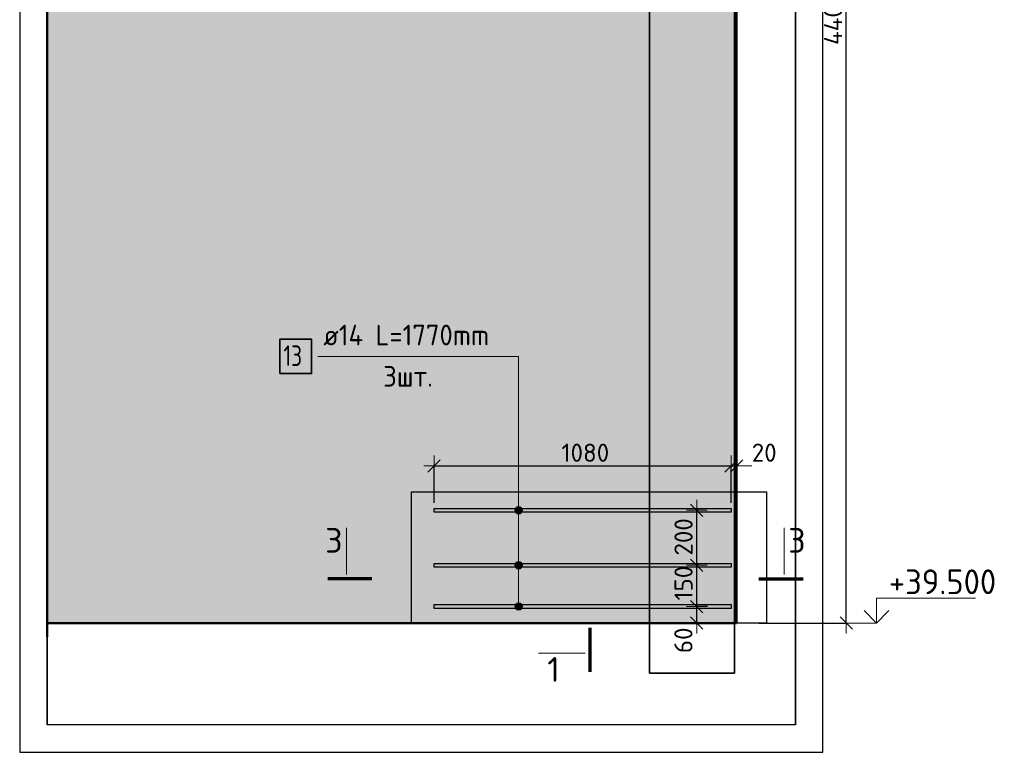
# Model space of a CAD drawing. Header units: millimetres. Extents: x 10987 to 63485, y -5166 to 39219.
# Tile 20 of 43: x 18291 to 21870, y 8321 to 10985. Entities that reach past the tile are written whole.
import ezdxf

# ---------------------------------------------------------------- set-up
doc = ezdxf.new("R2010")
doc.units = ezdxf.units.MM
doc.header["$PDMODE"] = 65
for name, color, linetype, lineweight in [('Standard', 7, 'Continuous', 25), ('Арм.стержн.горизонт. 2', 202, 'Continuous', 35), ('Высотная отметки_ общее', 7, 'Continuous', 13), ('Размерная линия_ общее', 7, 'Continuous', 13)]:
    doc.layers.add(name, color=color, linetype=linetype, lineweight=lineweight)
doc.styles.add('ISOCPEUR', font='ISOCPEUR')
doc.dimstyles.new('DIMSTYLE_3', dxfattribs={"dimtxt": 66, "dimasz": 75, "dimexe": 0, "dimexo": 0, "dimgap": 33, "dimtad": 2, "dimdec": 0, "dimrnd": 5, "dimzin": 12, "dimdsep": 46, "dimtxsty": 'ISOCPEUR', "dimblk1": 'ALL_ML_STRICH', "dimblk2": 'ALL_ML_STRICH', "dimsah": 1, "dimcen": 0, "dimclrd": 7, "dimclre": 256, "dimclrt": 7, "dimadec": 0, "dimazin": 0, "dimtfac": 1, "dimtdec": 0, "dimtix": 1, "dimtmove": 2, "dimatfit": 3, "dimfxl": 0, "dimtvp": 1.2, "dimtzin": 0, "dimlwd": 0, "dimlwe": -3, "dimarcsym": 0})
doc.dimstyles.new('DIMSTYLE_6', dxfattribs={"dimtxt": 66, "dimasz": 75, "dimexe": 0, "dimexo": 0, "dimgap": 33, "dimtad": 2, "dimdec": 0, "dimrnd": 5, "dimzin": 12, "dimdsep": 46, "dimtxsty": 'ISOCPEUR', "dimblk1": 'ALL_ML_STRICH', "dimblk2": 'ALL_ML_STRICH', "dimsah": 1, "dimcen": 0, "dimclrd": 7, "dimclre": 256, "dimclrt": 7, "dimadec": 0, "dimazin": 0, "dimtfac": 1, "dimtdec": 0, "dimtix": 1, "dimtmove": 2, "dimatfit": 3, "dimfxl": 0, "dimtzin": 0, "dimlwd": 0, "dimlwe": -3, "dimarcsym": 0})

# ---------------------------------------------------------------- blocks, each defined once
blk = doc.blocks.new('ALL_ML_STRICH')
at = {"color": 0, "linetype": 'ByBlock', "lineweight": -2}
for p, q in [((0, -0.5), (0, 0.5)), ((-1, 0), (0.5, 0)), ((-0.3, -0.3), (0.3, 0.3))]:
    blk.add_line(p, q, dxfattribs=at)
blk = doc.blocks.new('*D62')
at = {"layer": 'DEFPOINTS', "color": 7, "linetype": 'Continuous', "lineweight": 13, "transparency": 33554687}
for p in [(20810.7, 8851.3), (20751.7, 8791.3), (20810.7, 8791.3)]:
    blk.add_point(p, dxfattribs=at)
at = {"layer": 'Размерная линия_ общее', "color": 253, "linetype": 'Continuous', "lineweight": -2, "true_color": 0xa0a0a0, "transparency": 33554687}
for p, q in [((20790.7, 8851.3), (20751.7, 8851.3)), ((20790.7, 8791.3), (20751.7, 8791.3))]:
    blk.add_line(p, q, dxfattribs=at)
at = {"layer": 'Размерная линия_ общее', "color": 7, "linetype": 'Continuous', "lineweight": -2, "transparency": 33554687}
blk.add_line((20751.7, 8791.3), (20751.7, 8851.3), dxfattribs=at)
at = {"layer": 'Размерная линия_ общее', "color": 7, "linetype": 'Continuous', "lineweight": 13, "transparency": 33554687, "xscale": 75, "yscale": 75, "zscale": 75}
for p, rotation in [((20751.7, 8851.3), 90), ((20751.7, 8791.3), 270)]:
    blk.add_blockref('ALL_ML_STRICH', p, dxfattribs=dict(at, rotation=rotation))
at = {"layer": 'Размерная линия_ общее', "color": 7, "linetype": 'Continuous', "lineweight": 13, "transparency": 33554687, "insert": (20703.2, 8728.5), "char_height": 66, "width": 132, "attachment_point": 5, "rotation": 90, "style": 'ISOCPEUR'}
blk.add_mtext('\\A1;{60}', dxfattribs=at)
blk = doc.blocks.new('*D63')
at = {"layer": 'DEFPOINTS', "color": 7, "linetype": 'Continuous', "lineweight": 13, "transparency": 33554687}
for p in [(20776.8, 9001.3), (20751.7, 8851.3), (20810.7, 8851.3)]:
    blk.add_point(p, dxfattribs=at)
at = {"layer": 'Размерная линия_ общее', "color": 253, "linetype": 'Continuous', "lineweight": -2, "true_color": 0xa0a0a0, "transparency": 33554687}
for p, q in [((20756.8, 9001.3), (20751.7, 9001.3)), ((20790.7, 8851.3), (20751.7, 8851.3))]:
    blk.add_line(p, q, dxfattribs=at)
at = {"layer": 'Размерная линия_ общее', "color": 7, "linetype": 'Continuous', "lineweight": -2, "transparency": 33554687}
blk.add_line((20751.7, 8851.3), (20751.7, 9001.3), dxfattribs=at)
at = {"layer": 'Размерная линия_ общее', "color": 7, "linetype": 'Continuous', "lineweight": 13, "transparency": 33554687, "xscale": 75, "yscale": 75, "zscale": 75}
for p, rotation in [((20751.7, 9001.3), 90), ((20751.7, 8851.3), 270)]:
    blk.add_blockref('ALL_ML_STRICH', p, dxfattribs=dict(at, rotation=rotation))
at = {"layer": 'Размерная линия_ общее', "color": 7, "linetype": 'Continuous', "lineweight": 13, "transparency": 33554687, "insert": (20703.7, 8936.2), "char_height": 66, "width": 198, "attachment_point": 5, "rotation": 90, "style": 'ISOCPEUR'}
blk.add_mtext('\\A1;{150}', dxfattribs=at)
blk = doc.blocks.new('*D64')
at = {"layer": 'DEFPOINTS', "color": 7, "linetype": 'Continuous', "lineweight": 13, "transparency": 33554687}
for p in [(20776.8, 9201.3), (20751.7, 9001.3), (20776.8, 9001.3)]:
    blk.add_point(p, dxfattribs=at)
at = {"layer": 'Размерная линия_ общее', "color": 253, "linetype": 'Continuous', "lineweight": -2, "true_color": 0xa0a0a0, "transparency": 33554687}
for p, q in [((20756.8, 9201.3), (20751.7, 9201.3)), ((20756.8, 9001.3), (20751.7, 9001.3))]:
    blk.add_line(p, q, dxfattribs=at)
at = {"layer": 'Размерная линия_ общее', "color": 7, "linetype": 'Continuous', "lineweight": -2, "transparency": 33554687}
blk.add_line((20751.7, 9001.3), (20751.7, 9201.3), dxfattribs=at)
at = {"layer": 'Размерная линия_ общее', "color": 7, "linetype": 'Continuous', "lineweight": 13, "transparency": 33554687, "xscale": 75, "yscale": 75, "zscale": 75}
for p, rotation in [((20751.7, 9201.3), 90), ((20751.7, 9001.3), 270)]:
    blk.add_blockref('ALL_ML_STRICH', p, dxfattribs=dict(at, rotation=rotation))
at = {"layer": 'Размерная линия_ общее', "color": 7, "linetype": 'Continuous', "lineweight": 13, "transparency": 33554687, "insert": (20703.7, 9104.6), "char_height": 66, "width": 198, "attachment_point": 5, "rotation": 90, "style": 'ISOCPEUR'}
blk.add_mtext('\\A1;{200}', dxfattribs=at)
blk = doc.blocks.new('*D121')
at = {"layer": 'DEFPOINTS', "color": 7, "linetype": 'Continuous', "lineweight": 13, "transparency": 33554687}
for p in [(19796.8, 9362.5), (19796.8, 9208.3), (20876.8, 9208.3)]:
    blk.add_point(p, dxfattribs=at)
at = {"layer": 'Размерная линия_ общее', "color": 253, "linetype": 'Continuous', "lineweight": -2, "true_color": 0xa0a0a0, "transparency": 33554687}
for p, q in [((19796.8, 9228.3), (19796.8, 9362.5)), ((20876.8, 9228.3), (20876.8, 9362.5))]:
    blk.add_line(p, q, dxfattribs=at)
at = {"layer": 'Размерная линия_ общее', "color": 7, "linetype": 'Continuous', "lineweight": -2, "transparency": 33554687}
blk.add_line((19796.8, 9362.5), (20876.8, 9362.5), dxfattribs=at)
at = {"layer": 'Размерная линия_ общее', "color": 7, "linetype": 'Continuous', "lineweight": 13, "transparency": 33554687, "xscale": 75, "yscale": 75, "zscale": 75, "rotation": 180}
blk.add_blockref('ALL_ML_STRICH', (19796.8, 9362.5), dxfattribs=at)
at = {"layer": 'Размерная линия_ общее', "color": 7, "linetype": 'Continuous', "lineweight": 13, "transparency": 33554687, "xscale": 75, "yscale": 75, "zscale": 75}
blk.add_blockref('ALL_ML_STRICH', (20876.8, 9362.5), dxfattribs=at)
at = {"layer": 'Размерная линия_ общее', "color": 7, "linetype": 'Continuous', "lineweight": 13, "transparency": 33554687, "insert": (20346.7, 9410.5), "char_height": 66, "width": 264, "attachment_point": 5, "style": 'ISOCPEUR'}
blk.add_mtext('\\A1;{1080}', dxfattribs=at)
blk = doc.blocks.new('*D122')
at = {"layer": 'DEFPOINTS', "color": 7, "linetype": 'Continuous', "lineweight": 13, "transparency": 33554687}
for p in [(20896.8, 9424.9), (20876.8, 9362.5), (20876.8, 9208.3)]:
    blk.add_point(p, dxfattribs=at)
at = {"layer": 'Размерная линия_ общее', "color": 253, "linetype": 'Continuous', "lineweight": -2, "true_color": 0xa0a0a0, "transparency": 33554687}
for p, q in [((20896.8, 9444.9), (20896.8, 9362.5)), ((20876.8, 9228.3), (20876.8, 9362.5))]:
    blk.add_line(p, q, dxfattribs=at)
at = {"layer": 'Размерная линия_ общее', "color": 7, "linetype": 'Continuous', "lineweight": -2, "transparency": 33554687}
blk.add_line((20876.8, 9362.5), (20896.8, 9362.5), dxfattribs=at)
at = {"layer": 'Размерная линия_ общее', "color": 7, "linetype": 'Continuous', "lineweight": 13, "transparency": 33554687, "xscale": 75, "yscale": 75, "zscale": 75}
blk.add_blockref('ALL_ML_STRICH', (20896.8, 9362.5), dxfattribs=at)
at = {"layer": 'Размерная линия_ общее', "color": 7, "linetype": 'Continuous', "lineweight": 13, "transparency": 33554687, "xscale": 75, "yscale": 75, "zscale": 75, "rotation": 180}
blk.add_blockref('ALL_ML_STRICH', (20876.8, 9362.5), dxfattribs=at)
at = {"layer": 'Размерная линия_ общее', "color": 7, "linetype": 'Continuous', "lineweight": 13, "transparency": 33554687, "insert": (20996.9, 9410.8), "char_height": 66, "width": 132, "attachment_point": 5, "style": 'ISOCPEUR'}
blk.add_mtext('\\A1;{20}', dxfattribs=at)
blk = doc.blocks.new('*D250')
at = {"layer": 'DEFPOINTS', "color": 7, "linetype": 'Continuous', "lineweight": 13, "transparency": 33554687}
for p in [(21106.8, 13191.3), (20956.8, 8791.3), (21295.2, 8791.3)]:
    blk.add_point(p, dxfattribs=at)
at = {"layer": 'Размерная линия_ общее', "color": 253, "linetype": 'Continuous', "lineweight": -2, "true_color": 0xa0a0a0, "transparency": 33554687}
for p, q in [((21126.8, 13191.3), (21295.2, 13191.3)), ((20976.8, 8791.3), (21295.2, 8791.3))]:
    blk.add_line(p, q, dxfattribs=at)
at = {"layer": 'Размерная линия_ общее', "color": 7, "linetype": 'Continuous', "lineweight": -2, "transparency": 33554687}
blk.add_line((21295.2, 8791.3), (21295.2, 13191.3), dxfattribs=at)
at = {"layer": 'Размерная линия_ общее', "color": 7, "linetype": 'Continuous', "lineweight": 13, "transparency": 33554687, "xscale": 75, "yscale": 75, "zscale": 75}
for p, rotation in [((21295.2, 13191.3), 90), ((21295.2, 8791.3), 270)]:
    blk.add_blockref('ALL_ML_STRICH', p, dxfattribs=dict(at, rotation=rotation))
at = {"layer": 'Размерная линия_ общее', "color": 7, "linetype": 'Continuous', "lineweight": 13, "transparency": 33554687, "insert": (21247.2, 10988), "char_height": 66, "width": 264, "attachment_point": 5, "rotation": 90, "style": 'ISOCPEUR'}
blk.add_mtext('\\A1;{4400}', dxfattribs=at)
blk = doc.blocks.new('COMPLEX_ELEVATIONDIM_1')
at = {"layer": 'Высотная отметки_ общее', "color": 7, "linetype": 'Continuous', "lineweight": 13, "transparency": 33554687}
for p, q in [((21405.2, 13391.3), (21405.2, 13481.3)), ((21405.2, 13481.3), (21765.2, 13481.3)), ((21405.2, 13391.3), (21360.2, 13436.3)), ((21405.2, 13391.3), (21450.2, 13436.3)), ((21405.2, 13391.3), (21299.1, 13391.3)), ((21405.2, 13391.3), (21405.2, 13391.3)), ((21405.2, 13391.3), (21405.2, 13391.3)), ((21405.2, 13391.3), (21405.2, 13391.3)), ((21405.2, 13391.3), (21405.2, 13391.3)), ((21405.2, 13191.3), (21405.2, 13281.3)), ((21405.2, 13281.3), (21765.2, 13281.3)), ((21405.2, 13191.3), (21360.2, 13236.3)), ((21405.2, 13191.3), (21450.2, 13236.3)), ((21405.2, 13191.3), (21299.1, 13191.3)), ((21405.2, 13191.3), (21405.2, 13191.3)), ((21405.2, 13191.3), (21405.2, 13191.3)), ((21405.2, 13191.3), (21405.2, 13191.3)), ((21405.2, 13191.3), (21405.2, 13191.3)), ((21405.2, 8791.3), (21405.2, 8881.3)), ((21405.2, 8881.3), (21765.2, 8881.3)), ((21405.2, 8791.3), (21360.2, 8836.3)), ((21405.2, 8791.3), (21450.2, 8836.3)), ((21405.2, 8791.3), (21405.2, 8791.3)), ((21405.2, 8791.3), (21405.2, 8791.3)), ((21405.2, 8791.3), (21405.2, 8791.3)), ((21405.2, 8791.3), (21405.2, 8791.3))]:
    blk.add_line(p, q, dxfattribs=at)
blk.add_lwpolyline([(21405.2, 8791.3), (21345.2, 8791.3), (21345.2, 8791.3), (21299.1, 8791.3)], dxfattribs=at)
at = {"layer": 'Высотная отметки_ общее', "color": 7, "linetype": 'Continuous', "lineweight": 13, "transparency": 33554687, "char_height": 90, "attachment_point": 7, "style": 'ISOCPEUR'}
for s, insert, width in [('\\W0.92;+44.100', (21450.2, 13496.3), 446.051), ('\\W0.96;+43.900', (21450.2, 13296.3), 456.775), ('\\W0.96;+39.500', (21450.2, 8896.3), 447.716)]:
    blk.add_mtext(s, dxfattribs=dict(at, insert=insert, width=width))

msp = doc.modelspace()

# ---------------------------------------------------------------- hatches: boundary and pattern name
at = {"layer": 'Standard', "linetype": 'Continuous', "lineweight": 13, "transparency": 33554687}
msp.add_hatch(color=7, dxfattribs=at).paths.add_polyline_path([(20896.8, 13191.3), (18390.5, 13191.3), (18390.5, 8791.3), (20896.8, 8791.3)])
at = {"layer": 'Арм.стержн.горизонт. 2', "linetype": 'Continuous', "lineweight": 13, "transparency": 33554687}
for points in [[(20115.9, 9208), (20092.6, 9208), (20090.7, 9201.3)], [(20115.9, 9208), (20090.7, 9201.3), (20117.7, 9201.3)], [(20117.7, 9201.3), (20090.7, 9201.3), (20092.6, 9194.5)], [(20111, 9212.9), (20097.5, 9212.9), (20092.6, 9208)], [(20111, 9212.9), (20092.6, 9208), (20115.9, 9208)], [(20117.7, 9201.3), (20092.6, 9194.5), (20115.9, 9194.5)], [(20097.5, 9212.9), (20111, 9212.9), (20104.2, 9214.8)], [(20115.9, 9194.5), (20092.6, 9194.5), (20097.5, 9189.6)], [(20115.9, 9194.5), (20097.5, 9189.6), (20111, 9189.6)], [(20111, 9189.6), (20097.5, 9189.6), (20104.2, 9187.8)], [(20115.9, 9008), (20092.6, 9008), (20090.7, 9001.3)], [(20115.9, 9008), (20090.7, 9001.3), (20117.7, 9001.3)], [(20117.7, 9001.3), (20090.7, 9001.3), (20092.6, 8994.5)], [(20111, 9012.9), (20097.5, 9012.9), (20092.6, 9008)], [(20111, 9012.9), (20092.6, 9008), (20115.9, 9008)], [(20117.7, 9001.3), (20092.6, 8994.5), (20115.9, 8994.5)], [(20115.9, 8994.5), (20092.6, 8994.5), (20097.5, 8989.6)], [(20097.5, 9012.9), (20111, 9012.9), (20104.2, 9014.8)], [(20115.9, 8994.5), (20097.5, 8989.6), (20111, 8989.6)], [(20111, 8989.6), (20097.5, 8989.6), (20104.2, 8987.8)], [(20115.9, 8858), (20092.6, 8858), (20090.7, 8851.3)], [(20115.9, 8858), (20090.7, 8851.3), (20117.7, 8851.3)], [(20117.7, 8851.3), (20090.7, 8851.3), (20092.6, 8844.5)], [(20111, 8862.9), (20097.5, 8862.9), (20092.6, 8858)], [(20111, 8862.9), (20092.6, 8858), (20115.9, 8858)], [(20117.7, 8851.3), (20092.6, 8844.5), (20115.9, 8844.5)], [(20115.9, 8844.5), (20092.6, 8844.5), (20097.5, 8839.6)], [(20097.5, 8862.9), (20111, 8862.9), (20104.2, 8864.8)], [(20115.9, 8844.5), (20097.5, 8839.6), (20111, 8839.6)], [(20111, 8839.6), (20097.5, 8839.6), (20104.2, 8837.8)]]:
    msp.add_hatch(color=7, dxfattribs=at).paths.add_polyline_path(points)

# ---------------------------------------------------------------- linework, layer by layer
at = {"color": 52, "linetype": 'Continuous', "lineweight": -3, "transparency": 33554687}
for p, q in [((20579.7, 8609), (20579.7, 13432.1)), ((20579.7, 13432.1), (20579.7, 8609)), ((20888.5, 13432.1), (20888.5, 8609)), ((20888.5, 8609), (20888.5, 13432.1)), ((20888.5, 8609), (20579.7, 8609)), ((20579.7, 8609), (20888.5, 8609))]:
    msp.add_line(p, q, dxfattribs=at)
at = {"layer": 'Standard', "color": 52, "linetype": 'Continuous', "lineweight": -3, "transparency": 33554687}
for p, q in [((18390.5, 8421.3), (18390.5, 13432.1)), ((18390.5, 13432.1), (18390.5, 8421.3)), ((21110.5, 8421.3), (21110.5, 13432.1)), ((21110.5, 13432.1), (21110.5, 8421.3)), ((19715.3, 8791.3), (19715.3, 9268.1)), ((19715.3, 9268.1), (21005.3, 9268.1)), ((19715.3, 8791.3), (19715.3, 9268.1)), ((19715.3, 9268.1), (21005.3, 9268.1)), ((21005.3, 9268.1), (21005.3, 8791.3)), ((21005.3, 9268.1), (21005.3, 8791.3)), ((21005.3, 8791.3), (19715.3, 8791.3)), ((21005.3, 8791.3), (19715.3, 8791.3)), ((21110.5, 8421.3), (18390.5, 8421.3)), ((21110.5, 8421.3), (18390.5, 8421.3))]:
    msp.add_line(p, q, dxfattribs=at)
at = {"layer": 'Standard', "color": 7, "linetype": 'Continuous', "lineweight": 50, "transparency": 33554687}
for p, q in [((18390.5, 8741.3), (18390.5, 13241.3)), ((20896.8, 8791.3), (20896.8, 13191.3)), ((18390.5, 8791.3), (20896.8, 8791.3))]:
    msp.add_line(p, q, dxfattribs=at)
at = {"layer": 'Standard', "color": 7, "linetype": 'Continuous', "lineweight": 13, "transparency": 33554687}
for p, q in [((19478.7, 8968.2), (19478.7, 9137.8)), ((21069.6, 8968.2), (21069.6, 9137.8)), ((20346.5, 8682.1), (20176.9, 8682.1))]:
    msp.add_line(p, q, dxfattribs=at)
at = {"layer": 'Standard', "color": 7, "linetype": 'Continuous', "lineweight": 70, "transparency": 33554687}
for p, q in [((19571, 8952.2), (19410.2, 8952.2)), ((20977.3, 8952.2), (21138.1, 8952.2)), ((20362.5, 8774.4), (20362.5, 8613.6))]:
    msp.add_line(p, q, dxfattribs=at)
at = {"layer": 'Standard', "color": 7, "linetype": 'Continuous', "lineweight": 25, "transparency": 33554687}
msp.add_lwpolyline([(18290.5, 8321.3), (21210.5, 8321.3), (21210.5, 13532.1), (18290.5, 13532.1), (18290.5, 8321.3)], dxfattribs=at)
at = {"layer": 'Арм.стержн.горизонт. 2', "color": 7, "linetype": 'Continuous', "lineweight": 13, "transparency": 33554687}
for p, q in [((19374.2, 9760.9), (20104.2, 9760.9)), ((20104.2, 9760.9), (20104.2, 9201.3)), ((20104.2, 9760.9), (20104.2, 9001.3)), ((20104.2, 9760.9), (20104.2, 8851.3)), ((20090.7, 9201.3), (20090.7, 9201.3)), ((20104.2, 9214.8), (20104.2, 9214.8)), ((20117.7, 9201.3), (20117.7, 9201.3)), ((20104.2, 9187.8), (20104.2, 9187.8)), ((20090.7, 9001.3), (20090.7, 9001.3)), ((20104.2, 9014.8), (20104.2, 9014.8)), ((20104.2, 8987.8), (20104.2, 8987.8)), ((20117.7, 9001.3), (20117.7, 9001.3)), ((20090.7, 8851.3), (20090.7, 8851.3)), ((20104.2, 8864.8), (20104.2, 8864.8)), ((20117.7, 8851.3), (20117.7, 8851.3)), ((20104.2, 8837.8), (20104.2, 8837.8))]:
    msp.add_line(p, q, dxfattribs=at)
at = {"layer": 'Арм.стержн.горизонт. 2', "color": 7, "linetype": 'Continuous', "lineweight": 35, "transparency": 33554687}
msp.add_lwpolyline([(19236.7, 9698.4), (19351.7, 9698.4), (19351.7, 9823.4), (19236.7, 9823.4), (19236.7, 9698.4)], dxfattribs=at)
at = {"layer": 'Арм.стержн.горизонт. 2', "color": 7, "linetype": 'Continuous', "lineweight": 25, "transparency": 33554687}
for points in [[(20876.8, 9194.3), (19796.8, 9194.3), (19796.8, 9208.3), (20876.8, 9208.3), (20876.8, 9194.3)], [(20876.8, 8994.3), (19796.8, 8994.3), (19796.8, 9008.3), (20876.8, 9008.3), (20876.8, 8994.3)], [(20876.8, 8844.3), (19796.8, 8844.3), (19796.8, 8858.3), (20876.8, 8858.3), (20876.8, 8844.3)]]:
    msp.add_lwpolyline(points, dxfattribs=at)
at = {"layer": 'Арм.стержн.горизонт. 2', "color": 7, "linetype": 'Continuous', "lineweight": 13, "transparency": 33554687}
for centre in [(20104.2, 9201.3), (20104.2, 9001.3), (20104.2, 8851.3)]:
    msp.add_circle(centre, 13.5, dxfattribs=at)

# ---------------------------------------------------------------- block references
at = {"layer": 'Высотная отметки_ общее', "color": 7, "linetype": 'Continuous', "lineweight": 13, "transparency": 33554687}
msp.add_blockref('COMPLEX_ELEVATIONDIM_1', (0, 0), dxfattribs=at)

# ---------------------------------------------------------------- texts
at = {"layer": 'Standard', "color": 7, "linetype": 'Continuous', "lineweight": 13, "transparency": 33554687, "char_height": 90, "attachment_point": 7, "style": 'ISOCPEUR'}
for s, insert, width in [('\\A1;{\\fISOCPEUR|i0|b0;\\H90.000000;\\W1.000000;\\C7;3}\\P', (19401, 9047), 98), ('\\A1;{\\fISOCPEUR|i0|b0;\\H90.000000;\\W1.000000;\\C7;3}\\P', (21084.3, 9047), 98), ('\\A1;{\\fISOCPEUR|i0|b0;\\H90.000000;\\W1.000000;\\C7;1}\\P', (20208.6, 8577.5), 70)]:
    msp.add_mtext(s, dxfattribs=dict(at, insert=insert, width=width))
at = {"layer": 'Арм.стержн.горизонт. 2', "color": 7, "linetype": 'Continuous', "lineweight": 25, "transparency": 33554687, "char_height": 75, "attachment_point": 7, "style": 'ISOCPEUR'}
for s, insert, width in [('\\W0.94;ø14 L=1770mm ', (19394.2, 9800.9), 724.941), ('\\W0.75;13', (19249.2, 9725.9), 118.07), ('\\W0.94;3шт. ', (19611.7, 9650.9), 290.322)]:
    msp.add_mtext(s, dxfattribs=dict(at, insert=insert, width=width))

# ---------------------------------------------------------------- dimensions: what is measured, and where the dimension line sits
at = {"layer": 'Размерная линия_ общее', "color": 7, "linetype": 'Continuous', "lineweight": 13, "transparency": 33554687}
for base, p1, p2, dimstyle, picture, middle in [((21295.2, 13191.3), (20976.8, 8791.3), (21126.8, 13191.3), 'DIMSTYLE_6', '*D250', (21247.2, 10988)), ((20751.7, 9201.3), (20756.8, 9001.3), (20756.8, 9201.3), 'DIMSTYLE_6', '*D64', (20703.7, 9104.6)), ((20751.7, 9001.3), (20790.7, 8851.3), (20756.8, 9001.3), 'DIMSTYLE_3', '*D63', (20703.7, 8936.2)), ((20751.7, 8851.3), (20790.7, 8791.3), (20790.7, 8851.3), 'DIMSTYLE_3', '*D62', (20703.2, 8728.5))]:
    dim = msp.add_linear_dim(base=base, p1=p1, p2=p2, angle=90, dimstyle=dimstyle, override={"dimpost": '<>', "dimclrd": 7, "dimclre": 253, "dimclrt": 7, "dimlwd": 0, "dimlwe": 65533}, dxfattribs=at)
    dim.commit()
    dim.dimension.update_dxf_attribs({"geometry": picture, "text_midpoint": middle, "dimtype": 160})
for base, p1, p2, dimstyle, picture, middle in [((20876.8, 9362.5), (19796.8, 9228.3), (20876.8, 9228.3), 'DIMSTYLE_6', '*D121', (20346.7, 9410.5)), ((20896.8, 9362.5), (20876.8, 9228.3), (20896.8, 9444.9), 'DIMSTYLE_3', '*D122', (20996.9, 9410.8))]:
    dim = msp.add_linear_dim(base=base, p1=p1, p2=p2, dimstyle=dimstyle, override={"dimpost": '<>', "dimclrd": 7, "dimclre": 253, "dimclrt": 7, "dimlwd": 0, "dimlwe": 65533}, dxfattribs=at)
    dim.commit()
    dim.dimension.update_dxf_attribs({"geometry": picture, "text_midpoint": middle, "dimtype": 160})

doc.saveas('drawing.dxf')
